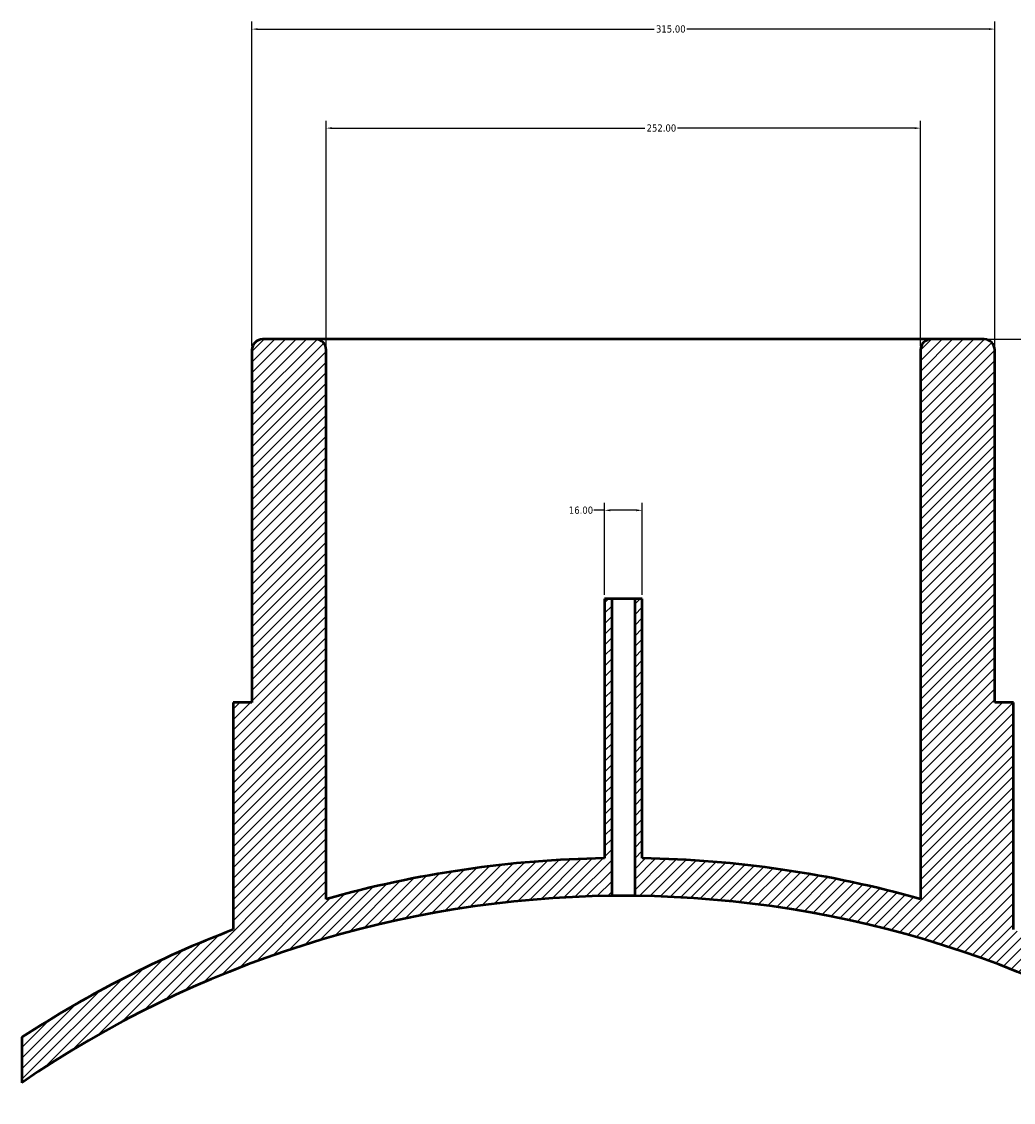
# Model space of a CAD drawing. Header units: millimetres. Extents: x -409 to 1790, y -460 to 2509.
# Tile 6 of 7: x 336 to 757, y 2051 to 2509. Entities that reach past the tile are written whole.
import ezdxf

# ---------------------------------------------------------------- set-up
doc = ezdxf.new("R2010")
doc.units = ezdxf.units.MM
for name, color, linetype, lineweight in [('Dimension (ANSI)', 7, 'Continuous', 25), ('Hatch (ANSI)', 7, 'Continuous', 18), ('Visible (ANSI)', 7, 'Continuous', 50)]:
    doc.layers.add(name, color=color, linetype=linetype, lineweight=lineweight)
doc.styles.add('Note Text (ANSI)', font='tahoma.ttf')
doc.dimstyles.new('Default - mm (ANSI)', dxfattribs={"dimtxt": 3.04800009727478, "dimasz": 2.5, "dimexe": 3.175, "dimexo": 1.6002, "dimgap": 0.7999999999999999, "dimtad": 0, "dimtoh": 1, "dimrnd": 1e-08, "dimzin": 4, "dimdsep": 46, "dimtxsty": 'Note Text (ANSI)', "dimcen": 0.09, "dimdle": 10, "dimclrd": 256, "dimclre": 256, "dimclrt": 256, "dimadec": 1, "dimazin": 1, "dimtfac": 1, "dimtofl": 0, "dimtmove": 0, "dimatfit": 3, "dimfxl": 1, "dimtolj": 1, "dimtzin": 4, "dimlwd": -1, "dimlwe": -1, "dimarcsym": 0})

# ---------------------------------------------------------------- blocks, each defined once
blk = doc.blocks.new('*D7')
at = {"layer": 'Defpoints', "color": 0, "transparency": 16777216}
for p in [(749.0312186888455, 2506.027222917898), (434.0312186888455, 2370.027222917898), (749.0312186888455, 2370.027222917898)]:
    blk.add_point(p, dxfattribs=at)
at = {"layer": 'Dimension (ANSI)', "transparency": 16777216}
for p, q in [((434.0312186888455, 2371.627422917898), (434.0312186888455, 2509.202222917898)), ((749.0312186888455, 2371.627422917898), (749.0312186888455, 2509.202222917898)), ((436.5312186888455, 2506.027222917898), (604.5594791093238, 2506.027222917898)), ((746.5312186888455, 2506.027222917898), (618.5029582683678, 2506.027222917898))]:
    blk.add_line(p, q, dxfattribs=at)
for points in [[(436.5312186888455, 2506.443889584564), (436.5312186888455, 2505.610556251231), (434.0312186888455, 2506.027222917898)], [(746.5312186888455, 2506.443889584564), (746.5312186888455, 2505.610556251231), (749.0312186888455, 2506.027222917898)]]:
    blk.add_solid(points, dxfattribs=at)
at = {"layer": 'Dimension (ANSI)', "transparency": 16777216, "insert": (605.3594791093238, 2507.614680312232), "char_height": 3.04800009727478, "attachment_point": 1, "style": 'Note Text (ANSI)'}
blk.add_mtext('\\A1;315.00', dxfattribs=at)
blk = doc.blocks.new('*D8')
at = {"layer": 'Defpoints', "color": 0, "transparency": 16777216}
for p in [(717.5312186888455, 2464.027222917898), (465.5312186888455, 2370.027222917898), (717.5312186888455, 2370.027222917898)]:
    blk.add_point(p, dxfattribs=at)
at = {"layer": 'Dimension (ANSI)', "transparency": 16777216}
for p, q in [((465.5312186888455, 2371.627422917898), (465.5312186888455, 2467.202222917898)), ((717.5312186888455, 2371.627422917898), (717.5312186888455, 2467.202222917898)), ((468.0312186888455, 2464.027222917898), (600.5717611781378, 2464.027222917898)), ((715.0312186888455, 2464.027222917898), (614.4906761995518, 2464.027222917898))]:
    blk.add_line(p, q, dxfattribs=at)
for points in [[(468.0312186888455, 2464.443889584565), (468.0312186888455, 2463.610556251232), (465.5312186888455, 2464.027222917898)], [(715.0312186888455, 2464.443889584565), (715.0312186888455, 2463.610556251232), (717.5312186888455, 2464.027222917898)]]:
    blk.add_solid(points, dxfattribs=at)
at = {"layer": 'Dimension (ANSI)', "transparency": 16777216, "insert": (601.3717611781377, 2465.614680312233), "char_height": 3.04800009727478, "attachment_point": 1, "style": 'Note Text (ANSI)'}
blk.add_mtext('\\A1;252.00', dxfattribs=at)
blk = doc.blocks.new('*D9')
at = {"layer": 'Defpoints', "color": 0, "transparency": 16777216}
for p in [(599.5312186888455, 2302.001341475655), (583.5312186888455, 2264.527222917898), (599.5312186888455, 2264.527222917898)]:
    blk.add_point(p, dxfattribs=at)
at = {"layer": 'Dimension (ANSI)', "transparency": 16777216}
for p, q in [((583.5312186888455, 2266.127422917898), (583.5312186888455, 2305.176341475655)), ((599.5312186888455, 2266.127422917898), (599.5312186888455, 2305.176341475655)), ((583.5312186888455, 2302.001341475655), (579.0127503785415, 2302.001341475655)), ((597.0312186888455, 2302.001341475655), (586.0312186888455, 2302.001341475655))]:
    blk.add_line(p, q, dxfattribs=at)
for points in [[(586.0312186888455, 2302.418008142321), (586.0312186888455, 2301.584674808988), (583.5312186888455, 2302.001341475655)], [(597.0312186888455, 2302.418008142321), (597.0312186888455, 2301.584674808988), (599.5312186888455, 2302.001341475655)]]:
    blk.add_solid(points, dxfattribs=at)
at = {"layer": 'Dimension (ANSI)', "transparency": 16777216, "insert": (568.421894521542, 2303.587775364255), "char_height": 3.04800009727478, "attachment_point": 1, "style": 'Note Text (ANSI)'}
blk.add_mtext('\\A1;16.00', dxfattribs=at)
blk = doc.blocks.new('*D10')
at = {"layer": 'Defpoints', "color": 0, "transparency": 16777216}
for p in [(792.1897286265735, 2091.312727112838), (591.5312186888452, 1688.527222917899)]:
    blk.add_point(p, dxfattribs=at)
at = {"layer": 'Dimension (ANSI)', "transparency": 16777216}
for p, q in [((778.8600758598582, 2166.566788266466), (829.6795777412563, 2166.566788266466)), ((829.6795777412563, 2166.566788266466), (793.3044981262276, 2093.550424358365))]:
    blk.add_line(p, q, dxfattribs=at)
blk.add_solid([(792.9315485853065, 2093.736219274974), (793.677447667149, 2093.364629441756), (792.1897286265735, 2091.312727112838)], dxfattribs=at)
at = {"layer": 'Dimension (ANSI)', "transparency": 16777216, "insert": (763.2253837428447, 2168.153222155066), "char_height": 3.04800009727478, "attachment_point": 1, "style": 'Note Text (ANSI)'}
blk.add_mtext('\\A1;R450.00', dxfattribs=at)
blk = doc.blocks.new('*D11')
at = {"layer": 'Defpoints', "color": 0, "transparency": 16777216}
for p in [(722.0312186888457, 2374.527222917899), (591.5312186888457, 1688.5272229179), (983.531218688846, 1688.5272229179)]:
    blk.add_point(p, dxfattribs=at)
at = {"layer": 'Dimension (ANSI)', "transparency": 16777216}
for p, q in [((723.6314186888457, 2374.527222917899), (986.7062186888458, 2374.527222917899)), ((983.5312186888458, 2372.027222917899), (983.5312186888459, 1947.511244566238)), ((983.531218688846, 1691.0272229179), (983.5312186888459, 1933.543201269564)), ((593.1314186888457, 1688.5272229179), (986.706218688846, 1688.5272229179))]:
    blk.add_line(p, q, dxfattribs=at)
for points in [[(983.1145520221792, 2372.027222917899), (983.9478853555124, 2372.027222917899), (983.5312186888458, 2374.527222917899)], [(983.1145520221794, 1691.0272229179), (983.9478853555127, 1691.0272229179), (983.531218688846, 1688.5272229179)]]:
    blk.add_solid(points, dxfattribs=at)
at = {"layer": 'Dimension (ANSI)', "transparency": 16777216, "insert": (981.937620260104, 1934.343201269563), "char_height": 3.04800009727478, "attachment_point": 1, "rotation": 90, "style": 'Note Text (ANSI)'}
blk.add_mtext('\\A1;686.00', dxfattribs=at)

msp = doc.modelspace()

# ---------------------------------------------------------------- hatches: boundary and pattern name
at = {"layer": 'Hatch (ANSI)'}
h = msp.add_hatch(dxfattribs=at)
h.set_pattern_fill('ANSI31', color=256, scale=25.4, style=0)
h.set_pattern_definition([(45, (0, 0), (-2.245064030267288, 2.245064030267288), [])])
edge = h.paths.add_edge_path()
edge.add_line((599.5312186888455, 2264.527222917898), (596.3312186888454, 2264.527222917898))
edge.add_line((596.3312186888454, 2264.527222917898), (596.3312186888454, 2138.501622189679))
edge.add_ellipse((591.5312186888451, 1688.527222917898), major_axis=(449.9743992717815, -4.800000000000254), ratio=1, start_angle=56.093058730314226, end_angle=90, ccw=False)
edge.add_line((846.5312186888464, 2059.303435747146), (846.5312186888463, 2078.566964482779))
edge.add_ellipse((591.5312186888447, 1688.527222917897), major_axis=(-390.0397415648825, 255.0000000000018), ratio=1, start_angle=270, end_angle=282.3896265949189)
edge.add_line((756.9062186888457, 2124.195800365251), (756.9062186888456, 2220.527222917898))
edge.add_line((756.9062186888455, 2220.527222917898), (749.0312186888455, 2220.527222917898))
edge.add_line((749.0312186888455, 2220.527222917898), (749.0312186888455, 2370.027222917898))
edge.add_ellipse((744.5312186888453, 2370.027222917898), major_axis=(8.173136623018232e-29, 4.500000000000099), ratio=1, start_angle=270, end_angle=359.9999999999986)
edge.add_line((744.5312186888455, 2374.527222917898), (722.0312186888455, 2374.527222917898))
edge.add_ellipse((722.0312186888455, 2370.027222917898), major_axis=(-4.500000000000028, -1.06581410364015e-13), ratio=1, start_angle=270, end_angle=359.9999999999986)
edge.add_line((717.5312186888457, 2370.027222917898), (717.5312186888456, 2137.169619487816))
edge.add_ellipse((591.5312186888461, 1688.527222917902), major_axis=(-448.6423965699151, 125.9999999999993), ratio=1, start_angle=270, end_angle=284.7035863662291)
edge.add_line((599.5312186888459, 2154.458548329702), (599.5312186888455, 2264.527222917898))
edge = h.paths.add_edge_path()
edge.add_line((586.7312186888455, 2264.527222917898), (583.5312186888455, 2264.527222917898))
edge.add_line((583.5312186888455, 2264.527222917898), (583.5312186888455, 2154.458548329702))
edge.add_ellipse((591.5312186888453, 1688.527222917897), major_axis=(-465.9313254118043, -7.999999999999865), ratio=1, start_angle=270, end_angle=284.703586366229)
edge.add_line((465.5312186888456, 2137.169619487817), (465.5312186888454, 2370.027222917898))
edge.add_ellipse((461.0312186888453, 2370.027222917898), major_axis=(8.173136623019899e-29, 4.500000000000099), ratio=1, start_angle=270, end_angle=359.9999999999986)
edge.add_line((461.0312186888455, 2374.527222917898), (438.5312186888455, 2374.527222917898))
edge.add_ellipse((438.5312186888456, 2370.027222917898), major_axis=(-4.500000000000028, -1.06581410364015e-13), ratio=1, start_angle=270, end_angle=359.9999999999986)
edge.add_line((434.0312186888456, 2370.027222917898), (434.0312186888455, 2220.527222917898))
edge.add_line((434.0312186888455, 2220.527222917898), (426.1562186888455, 2220.527222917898))
edge.add_line((426.1562186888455, 2220.527222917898), (426.1562186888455, 2124.195800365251))
edge.add_ellipse((591.5312186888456, 1688.527222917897), major_axis=(-435.668577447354, -165.3750000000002), ratio=1, start_angle=270, end_angle=282.3896265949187)
edge.add_line((336.5312186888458, 2078.566964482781), (336.5312186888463, 2059.303435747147))
edge.add_ellipse((591.5312186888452, 1688.527222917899), major_axis=(370.7762128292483, 254.9999999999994), ratio=1, start_angle=56.09305873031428, end_angle=90, ccw=False)
edge.add_line((586.7312186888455, 2138.501622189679), (586.7312186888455, 2264.527222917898))

# ---------------------------------------------------------------- linework, layer by layer
at = {"layer": 'Visible (ANSI)'}
for p, q in [((461.0312186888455, 2374.527222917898), (438.5312186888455, 2374.527222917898)), ((722.0312186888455, 2374.527222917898), (461.0312186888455, 2374.527222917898)), ((744.5312186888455, 2374.527222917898), (722.0312186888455, 2374.527222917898)), ((434.0312186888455, 2370.027222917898), (434.0312186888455, 2220.527222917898)), ((465.5312186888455, 2137.169619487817), (465.5312186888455, 2370.027222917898)), ((717.5312186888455, 2370.027222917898), (717.5312186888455, 2137.169619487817)), ((749.0312186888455, 2220.527222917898), (749.0312186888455, 2370.027222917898)), ((586.7312186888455, 2264.527222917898), (583.5312186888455, 2264.527222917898)), ((583.5312186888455, 2264.527222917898), (583.5312186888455, 2154.458548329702)), ((586.7312186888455, 2138.501622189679), (586.7312186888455, 2264.527222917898)), ((596.3312186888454, 2264.527222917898), (586.7312186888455, 2264.527222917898)), ((599.5312186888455, 2264.527222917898), (596.3312186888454, 2264.527222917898)), ((596.3312186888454, 2264.527222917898), (596.3312186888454, 2138.501622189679)), ((599.5312186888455, 2154.458548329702), (599.5312186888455, 2264.527222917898)), ((434.0312186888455, 2220.527222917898), (426.1562186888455, 2220.527222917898)), ((426.1562186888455, 2220.527222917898), (426.1562186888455, 2124.195800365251)), ((756.9062186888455, 2220.527222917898), (749.0312186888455, 2220.527222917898)), ((756.9062186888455, 2124.195800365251), (756.9062186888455, 2220.527222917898)), ((336.5312186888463, 2078.56696448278), (336.5312186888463, 2059.303435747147))]:
    msp.add_line(p, q, dxfattribs=at)
for centre, radius, start, end in [((438.5312186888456, 2370.027222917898), 4.500000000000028, 90.00000000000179, 180), ((461.0312186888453, 2370.027222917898), 4.500000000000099, 0, 89.99999999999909), ((722.0312186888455, 2370.027222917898), 4.500000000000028, 90.00000000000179, 180), ((744.5312186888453, 2370.027222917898), 4.500000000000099, 0, 89.9999999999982), ((591.5312186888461, 1688.527222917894), 466.0000000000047, 90.98366685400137, 105.6872532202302), ((591.5312186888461, 1688.527222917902), 465.9999999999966, 74.3127467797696, 89.01633314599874), ((591.531218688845, 1688.5272229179), 449.999999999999, 90.61116657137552, 124.5181078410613), ((591.5312186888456, 1688.527222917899), 449.9999999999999, 55.48189215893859, 89.38883342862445), ((591.53121868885, 1688.527222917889), 466.0000000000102, 110.7862110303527, 123.1758376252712)]:
    msp.add_arc(centre, radius, start, end, dxfattribs=at)
msp.add_open_spline([(596.3312186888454, 2138.501622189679), (596.3312186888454, 2138.501622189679), (596.2107673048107, 2138.502957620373), (595.7209083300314, 2138.507785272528), (595.3515009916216, 2138.511208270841), (594.4991614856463, 2138.517637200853), (593.9594152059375, 2138.521060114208), (592.7767958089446, 2138.525887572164), (592.1339223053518, 2138.527222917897), (590.9285150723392, 2138.527222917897), (590.2856415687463, 2138.525887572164), (589.1030221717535, 2138.521060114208), (588.5632758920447, 2138.517637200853), (587.7109363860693, 2138.511208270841), (587.3415290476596, 2138.507785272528), (586.8516700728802, 2138.502957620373), (586.7312186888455, 2138.501622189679), (586.7312186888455, 2138.501622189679)], degree=3, knots=[0, 0, 0, 0, 0.1808110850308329, 0.1808110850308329, 0.3616221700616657, 0.3616221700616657, 0.542433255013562, 0.542433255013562, 0.7232443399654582, 0.7232443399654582, 0.9040554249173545, 0.9040554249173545, 1.084866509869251, 1.084866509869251, 1.265677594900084, 1.265677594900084, 1.446488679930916, 1.446488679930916, 1.446488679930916, 1.446488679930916], dxfattribs=at)

# ---------------------------------------------------------------- dimensions: what is measured, and where the dimension line sits
at = {"layer": 'Dimension (ANSI)'}
for base, p1, p2, angle, override, picture, middle in [((749.0312186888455, 2506.027222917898), (434.0312186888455, 2370.027222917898), (749.0312186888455, 2370.027222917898), 180, {"dimgap": 0.7999999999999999, "dimtoh": 0, "dimdec": 2, "dimtol": 0, "dimlim": 0, "dimtp": 0, "dimtm": -0, "dimtdec": 2, "dimatfit": 1}, '*D7', (611.5312186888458, 2506.027222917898)), ((983.531218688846, 1688.5272229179), (722.0312186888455, 2374.527222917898), (591.5312186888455, 1688.527222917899), 270, {"dimgap": 0.7999999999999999, "dimtoh": 0, "dimdec": 2, "dimtol": 0, "dimlim": 0, "dimtp": 0, "dimtm": -0, "dimtdec": 2, "dimatfit": 1}, '*D11', (983.5312186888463, 1940.5272229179)), ((599.5312186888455, 2302.001341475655), (583.5312186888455, 2264.527222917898), (599.5312186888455, 2264.527222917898), 180, {"dimgap": 0.7999999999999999, "dimtoh": 0, "dimdec": 2, "dimtol": 0, "dimlim": 0, "dimtp": 0, "dimtm": -0, "dimtdec": 2, "dimatfit": 2}, '*D9', (573.3173224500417, 2302.001341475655))]:
    dim = msp.add_linear_dim(base=base, p1=p1, p2=p2, angle=angle, dimstyle='Default - mm (ANSI)', override=override, dxfattribs=at)
    dim.commit()
    dim.dimension.update_dxf_attribs({"geometry": picture, "text_midpoint": middle, "dimtype": 160})
dim = msp.add_linear_dim(base=(717.5312186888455, 2464.027222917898), p1=(465.5312186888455, 2370.027222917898), p2=(717.5312186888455, 2370.027222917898), dimstyle='Default - mm (ANSI)', override={"dimgap": 0.7999999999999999, "dimtoh": 0, "dimdec": 2, "dimtol": 0, "dimlim": 0, "dimtp": 0, "dimtm": -0, "dimtdec": 2, "dimatfit": 1}, dxfattribs=at)
dim.commit()
dim.dimension.update_dxf_attribs({"geometry": '*D8', "text_midpoint": (607.5312186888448, 2464.027222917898), "dimtype": 160})
dim = msp.add_radius_dim(center=(591.5312186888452, 1688.527222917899), mpoint=(792.1897286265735, 2091.312727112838), dimstyle='Default - mm (ANSI)', override={"dimgap": 0.7999999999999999, "dimtih": 1, "dimdec": 2, "dimlfac": 0.9999999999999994, "dimcen": 0, "dimtol": 0, "dimlim": 0, "dimtp": 0, "dimtm": -0, "dimtdec": 2}, dxfattribs=at)
dim.commit()
dim.dimension.update_dxf_attribs({"geometry": '*D10', "text_midpoint": (770.6427298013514, 2166.566788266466), "dimtype": 164})

doc.saveas('drawing.dxf')
